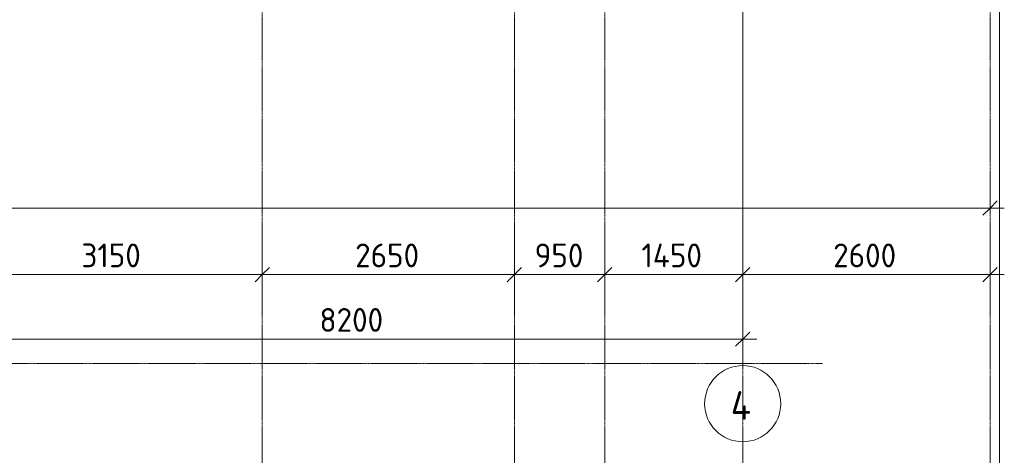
# Model space of a CAD drawing. Header units: millimetres. Extents: x -4558 to 63605, y -10605 to 130388.
# Tile 33 of 66: x 27400 to 37750, y 36535 to 41111. Entities that reach past the tile are written whole.
import ezdxf

# ---------------------------------------------------------------- set-up
doc = ezdxf.new("R2010")
doc.units = ezdxf.units.MM
doc.linetypes.add('4_ Штрихпунктир_ 10 х 2 мм', pattern=[14, 10, -2, 0, -2])
for name, color, linetype, lineweight in [('A-ANNO-DIMS', 7, 'Continuous', 5), ('A-ANNO-DIMS-100', 7, 'Continuous', 5), ('A-FLOR', 7, 'Continuous', 13), ('S-GRID', 7, 'Continuous', 5), ('S-GRID-IDEN', 7, 'Continuous', 5)]:
    doc.layers.add(name, color=color, linetype=linetype, lineweight=lineweight)
doc.styles.add('GOST Common_1', font='GOST_Common.ttf', dxfattribs={"height": 300})
doc.styles.add('GOST Common_3', font='GOST_Common.ttf', dxfattribs={"height": 250})
doc.dimstyles.new('2_5_мм', dxfattribs={"dimscale": 304.8, "dimtxt": 251.428749, "dimasz": 0.492126, "dimexe": 0.492126, "dimexo": 0.492126, "dimgap": 0, "dimtad": 1, "dimdec": 5, "dimrnd": 1e-05, "dimdsep": 46, "dimtxsty": 'GOST Common_3', "dimblk1": 'OBLIQUE', "dimblk2": 'OBLIQUE', "dimsah": 1, "dimcen": 0.09, "dimdle": 0.492126, "dimadec": 5, "dimazin": 2, "dimtfac": 1, "dimtdec": 4, "dimtix": 1, "dimtmove": 0, "dimatfit": 3, "dimfxl": 1, "dimtvp": 1, "dimtolj": 1, "dimtzin": 0, "dimarcsym": 2})
doc.dimstyles.new('2_5_мм_1', dxfattribs={"dimscale": 304.8, "dimtxt": 251.428749, "dimasz": 0.492126, "dimexe": 0.492126, "dimexo": 0.492126, "dimgap": 0, "dimtad": 1, "dimdec": 5, "dimrnd": 1e-05, "dimdsep": 46, "dimtxsty": 'GOST Common_3', "dimblk1": 'OBLIQUE', "dimblk2": 'OBLIQUE', "dimsah": 1, "dimcen": 0.09, "dimdle": 0.492126, "dimadec": 5, "dimazin": 2, "dimtfac": 1, "dimtdec": 4, "dimtix": 1, "dimtmove": 1, "dimatfit": 3, "dimfxl": 1, "dimtvp": 1, "dimtolj": 1, "dimtzin": 0, "dimarcsym": 2})

# ---------------------------------------------------------------- blocks, each defined once
blk = doc.blocks.new('Ось сетки - 8_0 мм-31302--01_Подвал_МП_часть А')
at = {"layer": 'S-GRID-IDEN'}
blk.add_circle((0, 0), 4, dxfattribs=at)
blk = doc.blocks.new('DIMBLOCK48--01_Подвал_МП_часть А')
at = {"layer": 'A-ANNO-DIMS-100', "transparency": 16777216}
for p, q in [((26800, 38390), (26800, 38584)), ((29950, 38390), (29950, 38584)), ((26800, 38434), (29950, 38434)), ((26800, 38434), (26800, 38390)), ((29950, 38434), (29950, 38390))]:
    blk.add_line(p, q, dxfattribs=at)
at = {"layer": 'A-ANNO-DIMS-100', "lineweight": 25, "transparency": 16777216}
for p, q in [((26800, 38434), (26875, 38509)), ((29950, 38434), (30025, 38509)), ((26800, 38434), (26725, 38359)), ((29950, 38434), (29875, 38359))]:
    blk.add_line(p, q, dxfattribs=at)
at = {"layer": 'A-ANNO-DIMS-100', "color": 0, "transparency": 16777216, "insert": (28049, 38760), "char_height": 250, "width": 782.41, "attachment_point": 1, "line_spacing_factor": 1.022761, "style": 'GOST Common_3'}
blk.add_mtext('3150', dxfattribs=at)
blk = doc.blocks.new('_Oblique')
at = {"color": 0, "linetype": 'ByBlock', "lineweight": -2}
blk.add_line((-0.5, -0.5), (0.5, 0.5), dxfattribs=at)
blk = doc.blocks.new('DIMBLOCK49--01_Подвал_МП_часть А')
at = {"layer": 'A-ANNO-DIMS-100', "transparency": 16777216}
for p, q in [((29950, 38390), (29950, 38584)), ((32600, 38390), (32600, 38584)), ((29950, 38434), (32600, 38434)), ((29950, 38434), (29950, 38390)), ((32600, 38434), (32600, 38390))]:
    blk.add_line(p, q, dxfattribs=at)
at = {"layer": 'A-ANNO-DIMS-100', "lineweight": 25, "transparency": 16777216}
for p, q in [((29950, 38434), (30025, 38509)), ((32600, 38434), (32675, 38509)), ((29950, 38434), (29875, 38359)), ((32600, 38434), (32525, 38359))]:
    blk.add_line(p, q, dxfattribs=at)
at = {"layer": 'A-ANNO-DIMS-100', "color": 0, "transparency": 16777216, "insert": (30926, 38760), "char_height": 250, "width": 838.66, "attachment_point": 1, "line_spacing_factor": 1.022761, "style": 'GOST Common_3'}
blk.add_mtext('2650', dxfattribs=at)
blk = doc.blocks.new('DIMBLOCK50--01_Подвал_МП_часть А')
at = {"layer": 'A-ANNO-DIMS-100', "transparency": 16777216}
for p, q in [((32600, 38390), (32600, 38584)), ((33550, 38390), (33550, 38584)), ((32600, 38434), (33550, 38434)), ((32600, 38434), (32600, 38390)), ((33550, 38434), (33550, 38390))]:
    blk.add_line(p, q, dxfattribs=at)
at = {"layer": 'A-ANNO-DIMS-100', "lineweight": 25, "transparency": 16777216}
for p, q in [((32600, 38434), (32675, 38509)), ((33550, 38434), (33625, 38509)), ((32600, 38434), (32525, 38359)), ((33550, 38434), (33475, 38359))]:
    blk.add_line(p, q, dxfattribs=at)
at = {"layer": 'A-ANNO-DIMS-100', "color": 0, "transparency": 16777216, "insert": (32813, 38760), "char_height": 250, "width": 629, "attachment_point": 1, "line_spacing_factor": 1.022761, "style": 'GOST Common_3'}
blk.add_mtext('950', dxfattribs=at)
blk = doc.blocks.new('DIMBLOCK51--01_Подвал_МП_часть А')
at = {"layer": 'A-ANNO-DIMS-100', "transparency": 16777216}
for p, q in [((33550, 38390), (33550, 38584)), ((35000, 38390), (35000, 38584)), ((33550, 38434), (35000, 38434)), ((33550, 38434), (33550, 38390)), ((35000, 38434), (35000, 38390))]:
    blk.add_line(p, q, dxfattribs=at)
at = {"layer": 'A-ANNO-DIMS-100', "lineweight": 25, "transparency": 16777216}
for p, q in [((33550, 38434), (33625, 38509)), ((35000, 38434), (35075, 38509)), ((33550, 38434), (33475, 38359)), ((35000, 38434), (34925, 38359))]:
    blk.add_line(p, q, dxfattribs=at)
at = {"layer": 'A-ANNO-DIMS-100', "color": 0, "transparency": 16777216, "insert": (33936, 38760), "char_height": 250, "width": 813.1, "attachment_point": 1, "line_spacing_factor": 1.022761, "style": 'GOST Common_3'}
blk.add_mtext('1450', dxfattribs=at)
blk = doc.blocks.new('DIMBLOCK52--01_Подвал_МП_часть А')
at = {"layer": 'A-ANNO-DIMS-100', "transparency": 16777216}
for p, q in [((35000, 38390), (35000, 38584)), ((37600, 38390), (37600, 38584)), ((35000, 38434), (37750, 38434)), ((35000, 38434), (35000, 38390)), ((37600, 38434), (37600, 38390))]:
    blk.add_line(p, q, dxfattribs=at)
at = {"layer": 'A-ANNO-DIMS-100', "lineweight": 25, "transparency": 16777216}
for p, q in [((35000, 38434), (35075, 38509)), ((37600, 38434), (37675, 38509)), ((35000, 38434), (34925, 38359)), ((37600, 38434), (37525, 38359))]:
    blk.add_line(p, q, dxfattribs=at)
at = {"layer": 'A-ANNO-DIMS-100', "color": 0, "transparency": 16777216, "insert": (35951, 38760), "char_height": 250, "width": 838.66, "attachment_point": 1, "line_spacing_factor": 1.022761, "style": 'GOST Common_3'}
blk.add_mtext('2600', dxfattribs=at)
blk = doc.blocks.new('DIMBLOCK53--01_Подвал_МП_часть А')
at = {"layer": 'A-ANNO-DIMS-100', "transparency": 16777216}
for p, q in [((5900, 39088), (5900, 39282)), ((37600, 39088), (37600, 39282)), ((5750, 39132), (37750, 39132)), ((5900, 39132), (5900, 39088)), ((19165, 39132), (20092, 39132)), ((20092, 39132), (21750, 39132)), ((37600, 39132), (37600, 39088))]:
    blk.add_line(p, q, dxfattribs=at)
at = {"layer": 'A-ANNO-DIMS-100', "lineweight": 25, "transparency": 16777216}
for p, q in [((5900, 39132), (5825, 39057)), ((5900, 39132), (5975, 39207)), ((37600, 39132), (37525, 39057)), ((37600, 39132), (37675, 39207))]:
    blk.add_line(p, q, dxfattribs=at)
at = {"layer": 'A-ANNO-DIMS-100', "color": 0, "transparency": 16777216, "insert": (19165, 39459), "char_height": 250, "width": 992.08, "attachment_point": 1, "line_spacing_factor": 1.022761, "style": 'GOST Common_3'}
blk.add_mtext('31700', dxfattribs=at)
blk = doc.blocks.new('DIMBLOCK253--01_Подвал_МП_часть А')
at = {"layer": 'A-ANNO-DIMS-100', "transparency": 16777216}
for p, q in [((26800, 37711), (26800, 37905)), ((35000, 37711), (35000, 37905)), ((26800, 37755), (35150, 37755)), ((26800, 37755), (26800, 37711)), ((35000, 37755), (35000, 37711))]:
    blk.add_line(p, q, dxfattribs=at)
at = {"layer": 'A-ANNO-DIMS-100', "lineweight": 25, "transparency": 16777216}
for p, q in [((26800, 37755), (26875, 37830)), ((35000, 37755), (35075, 37830)), ((26800, 37755), (26725, 37680)), ((35000, 37755), (34925, 37680))]:
    blk.add_line(p, q, dxfattribs=at)
at = {"layer": 'A-ANNO-DIMS-100', "color": 0, "transparency": 16777216, "insert": (30551, 38082), "char_height": 250, "width": 838.66, "attachment_point": 1, "line_spacing_factor": 1.022761, "style": 'GOST Common_3'}
blk.add_mtext('8200', dxfattribs=at)

msp = doc.modelspace()

# ---------------------------------------------------------------- linework, layer by layer
at = {"layer": 'A-FLOR'}
msp.add_line((37700, 33300), (37700, 41225), dxfattribs=at)
at = {"layer": 'S-GRID', "linetype": '4_ Штрихпунктир_ 10 х 2 мм'}
for p, q in [((35000, 37477.03953), (35000, 128423.739924)), ((33550, 32633.917515), (33550, 101400)), ((32600, 32633.917515), (32600, 80104.964717)), ((29950, 32633.917515), (29950, 60921.15283)), ((35000, 32633.917515), (35000, 60921.15283)), ((37600, 32633.917515), (37600, 54631.113602)), ((35837.484979, 37500), (-1802.909204, 37500))]:
    msp.add_line(p, q, dxfattribs=at)

# ---------------------------------------------------------------- block references
at = {"layer": 'S-GRID-IDEN', "xscale": 99.99999999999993, "yscale": 99.99999999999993, "zscale": 99.99999999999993}
msp.add_blockref('Ось сетки - 8_0 мм-31302--01_Подвал_МП_часть А', (35000, 37077.03953), dxfattribs=at)

# ---------------------------------------------------------------- texts
at = {"layer": 'S-GRID-IDEN', "insert": (34873.87793, 37209.126678), "char_height": 300, "width": 296.624375, "attachment_point": 1, "style": 'GOST Common_1'}
msp.add_mtext('\\fGOST Common|b0|i0|c204|p34|;4', dxfattribs=at)

# ---------------------------------------------------------------- dimensions: what is measured, and where the dimension line sits
at = {"layer": 'A-ANNO-DIMS'}
dim = msp.add_linear_dim(base=(37600, 39132.186540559), p1=(5900.0000000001, 39238.252557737), p2=(37600, 39238.252557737), dimstyle='2_5_мм_1', override={"dimpost": '<>', "dimfxl": 31700}, dxfattribs=at)
dim.commit()
dim.dimension.update_dxf_attribs({"geometry": 'DIMBLOCK53--01_Подвал_МП_часть А', "text_midpoint": (19660.8722915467, 39292.2269498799), "dimtype": 160})
for base, p1, p2, override, picture, middle in [((29950, 38433.698374), (26800, 38539.764392), (29950, 38539.764392), {"dimpost": '<>', "dimfxl": 3150}, 'DIMBLOCK48--01_Подвал_МП_часть А', (28375, 38558.698374)), ((32600, 38433.698374), (29950, 38539.764392), (32600, 38539.764392), {"dimpost": '<>', "dimfxl": 2650}, 'DIMBLOCK49--01_Подвал_МП_часть А', (31275, 38558.698374)), ((33550, 38433.698374), (32600, 38539.764392), (33550, 38539.764392), {"dimpost": '<>', "dimfxl": 950}, 'DIMBLOCK50--01_Подвал_МП_часть А', (33075, 38558.698374)), ((35000, 38433.698374), (33550, 38539.764392), (35000, 38539.764392), {"dimpost": '<>', "dimfxl": 1450}, 'DIMBLOCK51--01_Подвал_МП_часть А', (34275, 38558.698374)), ((37600, 38433.698374), (35000, 38539.764392), (37600, 38539.764392), {"dimpost": '<>', "dimfxl": 2600}, 'DIMBLOCK52--01_Подвал_МП_часть А', (36300, 38558.698374)), ((35000, 37755.2392828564), (26800.0000000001, 37861.3053000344), (35000, 37861.3053000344), {"dimpost": '<>', "dimfxl": 8200}, 'DIMBLOCK253--01_Подвал_МП_часть А', (30900.0000000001, 37880.2392828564))]:
    dim = msp.add_linear_dim(base=base, p1=p1, p2=p2, dimstyle='2_5_мм', override=override, dxfattribs=at)
    dim.commit()
    dim.dimension.update_dxf_attribs({"geometry": picture, "text_midpoint": middle})

doc.saveas('drawing.dxf')
